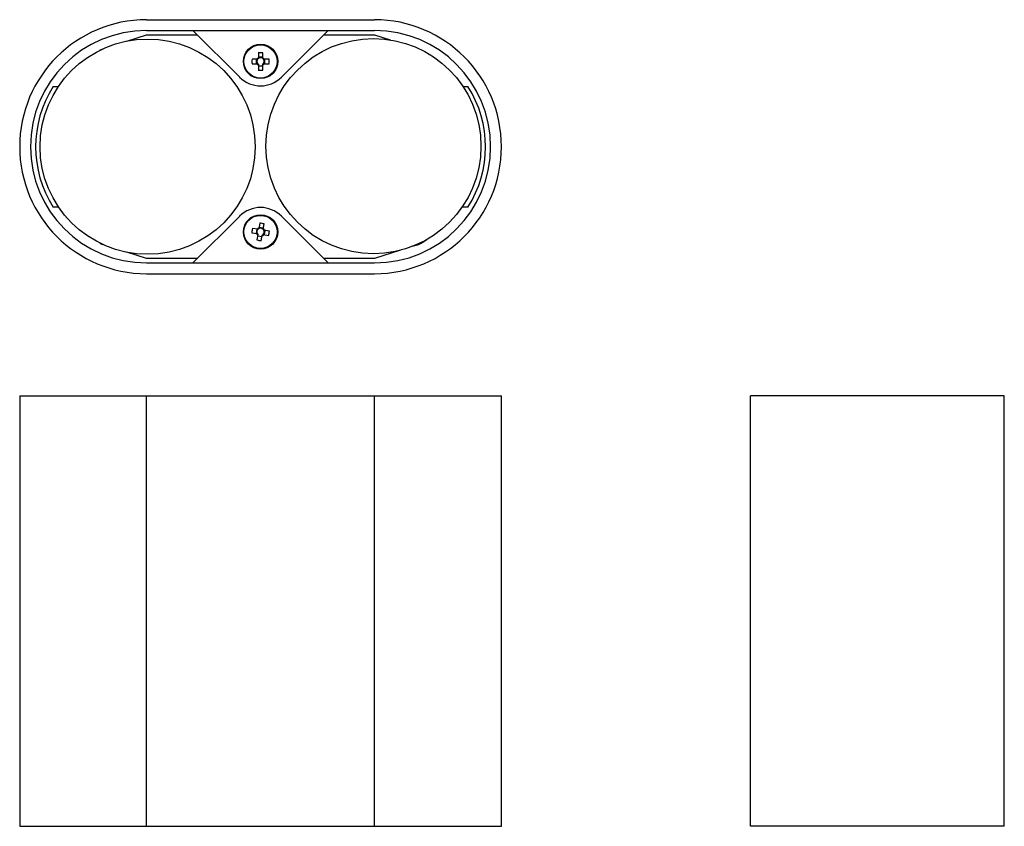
# Model space of a CAD drawing. Header units: millimetres. Extents: x -111 to 118, y -124 to 63.
import ezdxf

# ---------------------------------------------------------------- set-up
doc = ezdxf.new("R2010")
doc.units = ezdxf.units.MM

msp = doc.modelspace()

# ---------------------------------------------------------------- linework, layer by layer
at = {"color": 7, "linetype": 'Continuous', "lineweight": 25}
for p, q in [((-81.78, 63.26), (-28.78, 63.26)), ((-86.35, 58.29), (-81.78, 59.76)), ((-81.78, 60.76), (-28.78, 60.76)), ((-81.78, 59.76), (-69.99, 59.76)), ((-60.13, 49.9), (-70.99, 60.76)), ((-50.42, 49.9), (-39.56, 60.76)), ((-40.56, 59.76), (-28.78, 59.76)), ((-28.78, 59.76), (-25.15, 58.59)), ((-55.79, 55.54), (-55.79, 54.23)), ((-54.76, 54.23), (-54.76, 55.54)), ((-55.95, 54.07), (-57.26, 54.07)), ((-57.26, 53.04), (-55.95, 53.04)), ((-56.26, 54.07), (-56.26, 53.04)), ((-54.76, 54.54), (-55.79, 54.54)), ((-55.79, 52.88), (-55.79, 51.57)), ((-54.76, 51.57), (-54.76, 52.88)), ((-53.29, 54.07), (-54.6, 54.07)), ((-54.6, 53.04), (-53.29, 53.04)), ((-54.29, 53.04), (-54.29, 54.07)), ((-55.79, 52.57), (-54.76, 52.57)), ((-103.49, 47.71), (-102.27, 47.71)), ((-8.2, 47.71), (-7.06, 47.71)), ((-102.21, 19.71), (-103.49, 19.71)), ((-7.06, 19.71), (-8.44, 19.71)), ((-60.13, 17.61), (-70.99, 6.76)), ((-50.42, 17.61), (-39.56, 6.76)), ((-57.32, 13.78), (-56.03, 13.56)), ((-55.86, 14.58), (-57.15, 14.79)), ((-56.16, 14.63), (-56.33, 13.61)), ((-55.45, 16), (-55.67, 14.71)), ((-54.6, 14.84), (-55.62, 15.01)), ((-54.66, 14.54), (-54.44, 15.83)), ((-53.23, 14.13), (-54.52, 14.35)), ((-54.39, 13.28), (-54.22, 14.3)), ((-55.9, 13.37), (-56.12, 12.09)), ((-55.95, 13.07), (-54.93, 12.9)), ((-55.1, 11.91), (-54.88, 13.2)), ((-54.69, 13.33), (-53.41, 13.12)), ((-81.78, 7.76), (-86.35, 9.22)), ((-22.73, 9.7), (-28.78, 7.76)), ((-18.94, 10.92), (-20.05, 10.56)), ((-69.99, 7.76), (-81.78, 7.76)), ((-28.78, 7.76), (-40.56, 7.76)), ((-81.78, 6.76), (-28.78, 6.76)), ((-81.78, 4.26), (-28.78, 4.26)), ((-111.28, -24.11), (-111.28, -124.11)), ((-111.28, -24.11), (0.72, -24.11)), ((-81.78, -124.11), (-81.78, -24.11)), ((-28.78, -124.11), (-28.78, -24.11)), ((0.72, -124.11), (0.72, -24.11)), ((58.64, -124.11), (58.64, -24.11)), ((117.64, -24.11), (58.64, -24.11)), ((117.64, -124.11), (117.64, -24.11)), ((-111.28, -124.11), (0.72, -124.11)), ((117.64, -124.11), (58.64, -124.11))]:
    msp.add_line(p, q, dxfattribs=at)
at = {"color": 8, "linetype": 'Continuous', "lineweight": 25}
msp.add_line((-17.34, 11.79), (-17.34, 11.71), dxfattribs=at)
at = {"color": 7, "linetype": 'Continuous', "lineweight": 25, "flags": 128}
msp.add_lwpolyline([(-17.34, 11.71), (-16.63, 12.2), (-16.48, 12.33)], dxfattribs=at)
at = {"color": 7, "linetype": 'Continuous', "lineweight": 25}
for centre, radius in [((-81.53, 33.76), 25), ((-55.28, 53.56), 4), ((-55.28, 53.56), 3.85), ((-29.03, 33.89), 25), ((-55.28, 13.96), 4), ((-55.28, 13.96), 3.85)]:
    msp.add_circle(centre, radius, dxfattribs=at)
for centre, radius, start, end in [((-81.78, 33.76), 29.5, 90, 270), ((-28.78, 33.76), 29.5, 270, 90), ((-81.78, 33.76), 27, 90, 270), ((-28.78, 33.76), 27, 270, 90), ((-89.78, 50.88), 6, 111.9741, 119.4677), ((-55.28, 41.17), 14.38, 87.9477, 92.0523), ((-42.89, 53.56), 14.38, 177.9477, 182.0523), ((-55.28, 53.56), 1.01, 120.6869, 149.3131), ((-55.28, 53.56), 1.01, 210.6869, 239.3131), ((-55.28, 53.56), 0.851, 307.2411, 232.7589), ((-55.28, 53.56), 1.01, 30.6869, 59.3131), ((-55.28, 53.56), 1.01, 300.6869, 329.3131), ((-67.66, 53.56), 14.38, 357.9477, 2.0523), ((-55.28, 65.94), 14.38, 267.9477, 272.0523), ((-55.28, 54.76), 6.87, 225, 315), ((-81.58, 33.71), 26, 147.421, 212.579), ((-28.97, 33.71), 26, 327.421, 32.579), ((-55.28, 12.76), 6.87, 45, 135), ((-43.06, 11.89), 14.38, 168.3359, 172.4405), ((-55.28, 13.96), 0.851, 297.6293, 223.1471), ((-55.28, 13.96), 1.01, 111.0751, 139.7013), ((-57.34, 1.74), 14.38, 78.3359, 82.4405), ((-55.28, 13.96), 1.01, 21.0751, 49.7013), ((-67.49, 16.02), 14.38, 348.3359, 352.4405), ((-55.28, 13.96), 1.01, 201.0751, 229.7013), ((-53.21, 26.17), 14.38, 258.3359, 262.4405), ((-55.28, 13.96), 1.01, 291.0751, 319.7013), ((-20.78, 16.63), 6, 287.8189, 304.9271), ((-89.78, 16.63), 6, 240.5323, 248.0259)]:
    msp.add_arc(centre, radius, start, end, dxfattribs=at)

doc.saveas('drawing.dxf')
